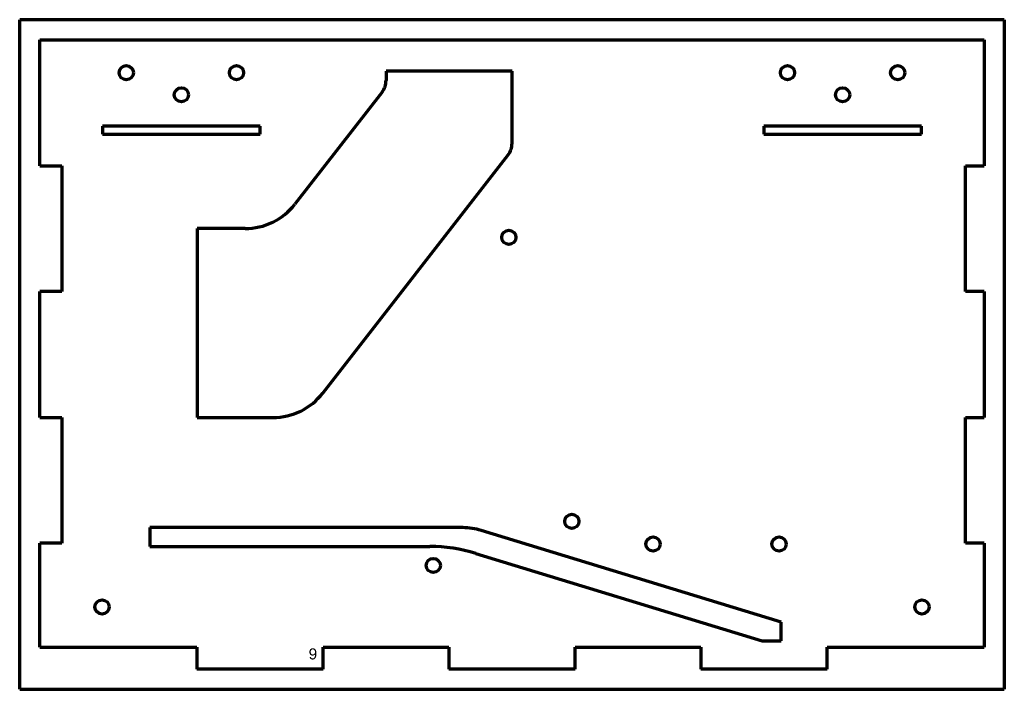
# Model space of a CAD drawing. Header units: millimetres. Extents: x 47 to 360, y 43 to 255.
import ezdxf

# ---------------------------------------------------------------- set-up
doc = ezdxf.new("R2010")
doc.units = ezdxf.units.MM
doc.layers.add('1', color=7, linetype='Continuous', true_color=0xffffff)
doc.styles.add('Arial', font='Arial')

msp = doc.modelspace()

# ---------------------------------------------------------------- linework, layer by layer
at = {"layer": '1', "color": 8, "linetype": 'Continuous', "lineweight": 70}
for p, q in [((47.124277, 42.639429), (47.124277, 255.339429)), ((359.824277, 255.339429), (47.124277, 255.339429)), ((359.824277, 255.339429), (359.824277, 42.639429)), ((47.124277, 42.639429), (359.824277, 42.639429))]:
    msp.add_line(p, q, dxfattribs=at)
at = {"layer": '1', "color": 175, "linetype": 'Continuous', "lineweight": 70}
for p, q in [((53.474277, 248.989429), (353.474277, 248.989429)), ((53.474277, 208.939429), (53.474277, 248.989429)), ((353.474277, 248.989429), (353.474277, 208.939429)), ((163.474277, 238.989429), (163.474277, 236.048076)), ((203.474277, 238.989429), (163.474277, 238.989429)), ((203.474277, 216.048076), (203.474277, 238.989429)), ((162.21039, 232.364432), (134.479645, 196.710617)), ((73.474277, 221.489429), (73.474277, 218.989429)), ((123.474277, 221.489429), (73.474277, 221.489429)), ((73.474277, 218.989429), (123.474277, 218.989429)), ((123.474277, 218.989429), (123.474277, 221.489429)), ((283.474277, 221.489429), (283.474277, 218.989429)), ((333.474277, 221.489429), (283.474277, 221.489429)), ((283.474277, 218.989429), (333.474277, 218.989429)), ((333.474277, 218.989429), (333.474277, 221.489429)), ((143.368534, 136.710617), (202.21039, 212.364432)), ((53.474277, 208.939429), (60.474277, 208.939429)), ((60.474277, 208.939429), (60.474277, 169.039429)), ((347.474277, 169.039429), (347.474277, 208.939429)), ((347.474277, 208.939429), (353.474277, 208.939429)), ((103.474277, 188.989429), (103.474277, 128.989429)), ((118.6926, 188.989429), (103.474277, 188.989429)), ((60.474277, 169.039429), (53.474277, 169.039429)), ((53.474277, 128.939429), (53.474277, 169.039429)), ((353.474277, 169.039429), (347.474277, 169.039429)), ((353.474277, 169.039429), (353.474277, 128.939429)), ((53.474277, 128.939429), (60.474277, 128.939429)), ((60.474277, 128.939429), (60.474277, 89.039429)), ((103.474277, 128.989429), (127.581489, 128.989429)), ((347.474277, 89.039429), (347.474277, 128.939429)), ((347.474277, 128.939429), (353.474277, 128.939429)), ((88.474277, 93.989429), (88.474277, 87.989429)), ((187.859678, 93.989429), (88.474277, 93.989429)), ((288.974277, 63.989429), (193.707112, 93.115524)), ((60.474277, 89.039429), (53.474277, 89.039429)), ((53.474277, 55.989429), (53.474277, 89.039429)), ((88.474277, 87.989429), (177.376148, 87.989429)), ((353.474277, 89.039429), (347.474277, 89.039429)), ((353.474277, 89.039429), (353.474277, 55.989429)), ((191.994733, 85.804667), (282.974277, 57.989429)), ((288.974277, 57.989429), (288.974277, 63.989429)), ((282.974277, 57.989429), (288.974277, 57.989429)), ((53.474277, 55.989429), (103.424277, 55.989429)), ((103.424277, 55.989429), (103.424277, 48.989429)), ((143.524277, 48.989429), (143.524277, 55.989429)), ((143.524277, 55.989429), (183.424277, 55.989429)), ((183.424277, 55.989429), (183.424277, 48.989429)), ((223.524277, 48.989429), (223.524277, 55.989429)), ((223.524277, 55.989429), (263.424277, 55.989429)), ((263.424277, 55.989429), (263.424277, 48.989429)), ((303.524277, 48.989429), (303.524277, 55.989429)), ((303.524277, 55.989429), (353.474277, 55.989429)), ((143.524277, 48.989429), (103.424277, 48.989429)), ((223.524277, 48.989429), (183.424277, 48.989429)), ((303.524277, 48.989429), (263.424277, 48.989429))]:
    msp.add_line(p, q, dxfattribs=at)
for centre in [(80.974277, 238.489429), (115.974277, 238.489429), (290.974277, 238.489429), (325.974277, 238.489429), (98.474277, 231.489429), (308.474277, 231.489429), (202.474277, 186.182405), (222.474277, 95.989429), (248.274277, 88.789429), (288.274277, 88.789429), (178.474277, 81.989429), (73.274277, 68.789429), (333.674277, 68.789429)]:
    msp.add_circle(centre, 2.25, dxfattribs=at)
for centre, radius, start, end in [((157.474277, 236.048076), 6, 322.125016, 360), ((197.474277, 216.048076), 6, 322.125016, 360), ((118.6926, 208.989429), 20, 270, 322.125016), ((127.581489, 148.989429), 20, 270, 322.125016), ((187.859678, 73.989429), 20, 73, 90), ((177.376148, 37.989429), 50, 73, 90)]:
    msp.add_arc(centre, radius, start, end, dxfattribs=at)

# ---------------------------------------------------------------- texts
at = {"layer": '1', "color": 18, "linetype": 'Continuous', "lineweight": 13, "insert": (138.886248, 45.977324), "char_height": 3.5, "attachment_point": 7, "line_spacing_factor": 1.047437, "style": 'Arial'}
msp.add_mtext('\\fArial|b0|i0;\\W1.0000;9\\P ', dxfattribs=at)

doc.saveas('drawing.dxf')
